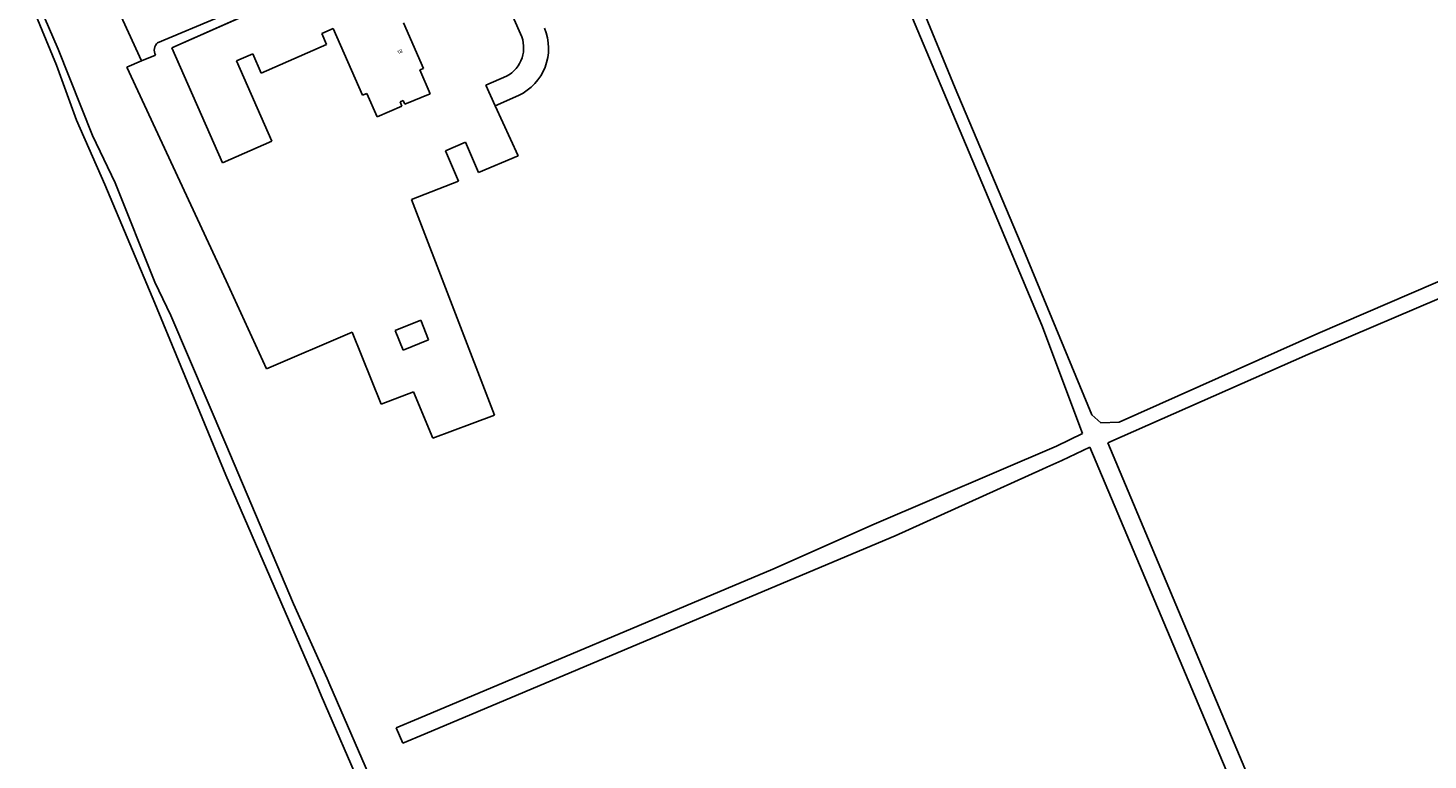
# Model space of a CAD drawing. Extents: x 145741 to 149421, y 457889 to 459999.
# Tile 67 of 84: x 148744 to 149074, y 459310 to 459483. Entities that reach past the tile are written whole.
import ezdxf
from ezdxf.enums import TextEntityAlignment as Align

# ---------------------------------------------------------------- set-up
doc = ezdxf.new("R2010")
doc.units = 0
doc.header["$LTSCALE"] = 4
doc.layers.get('0').update_dxf_attribs({"linetype": 'CONTINUOUS'})
doc.styles.add('ISO', font='ISO')

msp = doc.modelspace()

# ---------------------------------------------------------------- linework, layer by layer
at = {"linetype": 'Continuous'}
for p, q in [((148849.35, 459506.36), (148860.35, 459481.61)), ((148946.36, 459500.68), (148960.82, 459466.32)), ((148744.15, 459494.49), (148751.26, 459477.99)), ((148770.94, 459475.22), (148764.81, 459488.59)), ((148778.05, 459478.36), (148801.52, 459488.7)), ((148962.87, 459468.84), (148954.76, 459488.47)), ((148746.01, 459486.02), (148750.85, 459474.24)), ((148789.74, 459485.78), (148774.69, 459479.53)), ((148816.12, 459482.86), (148813.46, 459481.69)), ((148813.46, 459481.69), (148814.59, 459479.13)), ((148823.04, 459467.13), (148816.12, 459482.86)), ((148832.73, 459484.2), (148837.45, 459473.47)), ((148751.26, 459477.99), (148759.36, 459457.67)), ((148790, 459451.19), (148778.05, 459478.36)), ((148814.59, 459479.13), (148799.16, 459472.34)), ((148770.94, 459475.22), (148767.43, 459473.74)), ((148774.23, 459476.62), (148770.94, 459475.22)), ((148797.15, 459476.92), (148793.33, 459475.23)), ((148793.33, 459475.23), (148801.65, 459456.31)), ((148799.16, 459472.34), (148797.15, 459476.92)), ((148750.85, 459474.24), (148755.62, 459461.24)), ((148767.43, 459473.74), (148790.92, 459423.4)), ((148837.45, 459473.47), (148836.6, 459473.1)), ((148836.6, 459473.1), (148839, 459467.45)), ((148857.05, 459471.62), (148852.18, 459469.48)), ((148852.18, 459469.48), (148854.36, 459464.65)), ((148979.05, 459430.52), (148962.87, 459468.84)), ((148824.08, 459467.59), (148823.04, 459467.13)), ((148826.52, 459462.09), (148824.08, 459467.59)), ((148832.67, 459465.93), (148831.91, 459465.61)), ((148831.91, 459465.61), (148832.34, 459464.57)), ((148833.02, 459465.05), (148832.67, 459465.93)), ((148839, 459467.45), (148833.02, 459465.05)), ((148854.36, 459464.65), (148859.83, 459467.09)), ((148854.36, 459464.65), (148859.76, 459452.87)), ((148960.82, 459466.32), (148969.98, 459444.55)), ((148832.34, 459464.57), (148826.52, 459462.09)), ((148755.62, 459461.24), (148762.26, 459446.08)), ((148759.36, 459457.67), (148764.71, 459446.46)), ((148801.65, 459456.31), (148790, 459451.19)), ((148842.62, 459454.01), (148847.35, 459456.06)), ((148847.35, 459456.06), (148850.44, 459448.96)), ((148845.7, 459446.9), (148842.62, 459454.01)), ((148850.44, 459448.96), (148859.76, 459452.87)), ((148762.26, 459446.08), (148774.1, 459418.13)), ((148764.71, 459446.46), (148774.04, 459423.05)), ((148834.58, 459442.54), (148845.7, 459446.9)), ((148854.19, 459391.67), (148834.58, 459442.54)), ((148969.98, 459444.55), (148983.31, 459412.91)), ((149108.57, 459436.96), (149048.41, 459410.96)), ((149046.04, 459405.98), (149110.67, 459433.62)), ((148995.12, 459391.79), (148979.05, 459430.52)), ((148774.04, 459423.05), (148777.88, 459415.22)), ((148790.92, 459423.4), (148800.4, 459402.62)), ((148774.1, 459418.13), (148790.85, 459377.54)), ((148777.88, 459415.22), (148790.84, 459384.87)), ((148830.78, 459411.65), (148836.79, 459414.08)), ((148836.79, 459414.08), (148838.64, 459409.48)), ((148983.31, 459412.91), (148992.92, 459387.4)), ((148800.4, 459402.62), (148820.58, 459411.3)), ((148820.58, 459411.3), (148827.46, 459394.33)), ((148832.64, 459407.05), (148830.78, 459411.65)), ((148838.64, 459409.48), (148832.64, 459407.05)), ((149048.41, 459410.96), (149001.51, 459390.04)), ((148998.84, 459385.21), (149046.04, 459405.98)), ((148827.46, 459394.33), (148835.1, 459397.18)), ((148835.1, 459397.18), (148839.65, 459386.29)), ((148839.65, 459386.29), (148848.94, 459389.72)), ((148848.94, 459389.72), (148854.19, 459391.67)), ((148997.21, 459389.87), (148995.12, 459391.79)), ((149001.51, 459390.04), (148997.21, 459389.87)), ((148992.92, 459387.4), (148986.71, 459384.4)), ((148790.84, 459384.87), (148806.75, 459347.19)), ((148986.71, 459384.4), (148943.75, 459366.01)), ((148988, 459381.05), (148994.59, 459384.13)), ((148994.59, 459384.13), (149032.82, 459293.65)), ((149036.47, 459295.79), (148998.84, 459385.21)), ((148948.72, 459363.28), (148983.46, 459378.99)), ((148983.46, 459378.99), (148984.43, 459379.43)), ((148984.43, 459379.43), (148988, 459381.05)), ((148790.85, 459377.54), (148811.79, 459329.18)), ((148943.75, 459366.01), (148919.83, 459355.38)), ((148920.89, 459351.56), (148948.72, 459363.28)), ((148919.83, 459355.38), (148836.29, 459320.21)), ((148837.81, 459316.58), (148920.89, 459351.56)), ((148806.75, 459347.19), (148814.69, 459329.59)), ((148814.69, 459329.59), (148815.35, 459328.09)), ((148811.79, 459329.18), (148813.34, 459325.61)), ((148815.35, 459328.09), (148845.76, 459258.38)), ((148813.34, 459325.61), (148841.32, 459260.89)), ((148836.29, 459320.21), (148830.98, 459317.97)), ((148830.98, 459317.97), (148832.53, 459314.35)), ((148832.53, 459314.35), (148837.81, 459316.58))]:
    msp.add_line(p, q, dxfattribs=at)
for q in [(148811.27, 459492.99), (148782.71, 459467.75)]:
    msp.add_line((148778.05, 459478.36), q)
for centre, radius, start, end in [((148853.44, 459478.35), 7.63, 298.188, 25.2248), ((148854.7, 459478.2), 12.24, 294.7842, 23.0515), ((148776.36, 459477.77), 2.42, 133.3351, 208.4552)]:
    msp.add_arc(centre, radius, start, end, dxfattribs=at)

# ---------------------------------------------------------------- texts
at = {"style": 'ISO'}
msp.add_text('18', height=0.9, rotation=21.9, dxfattribs=at).set_placement((148831.89, 459477.42), align=Align.MIDDLE_CENTER)

doc.saveas('drawing.dxf')
